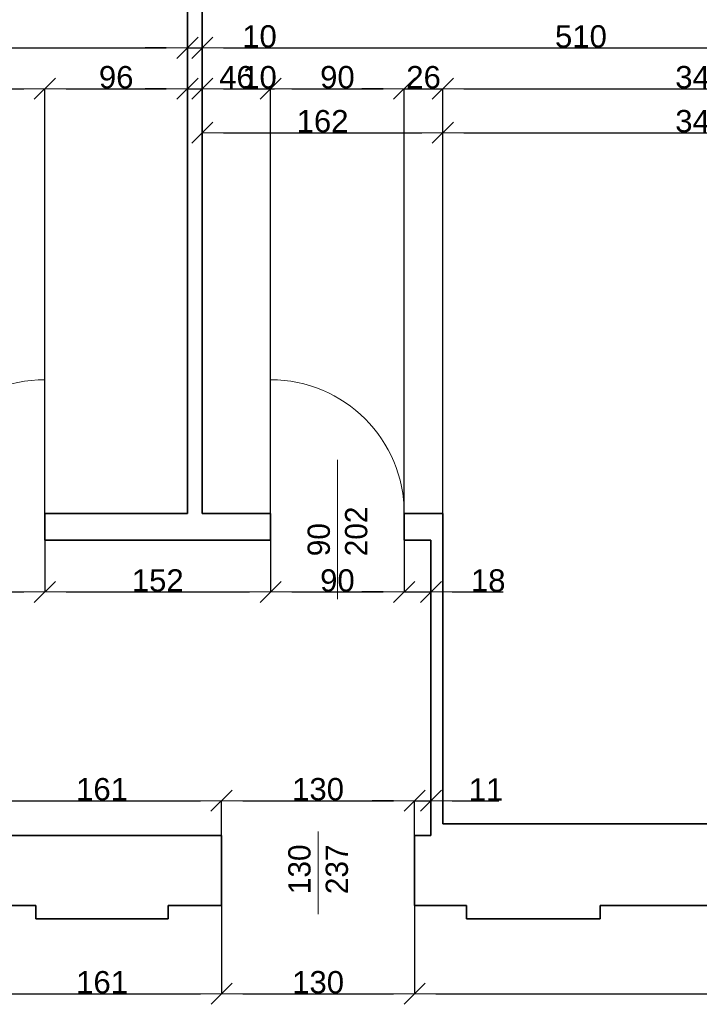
# Model space of a CAD drawing. Header units: metres. Extents: x 7506757 to 756746378, y 5735207 to 582114514.
# Tile 191 of 256: x 7543334 to 7547911, y 5897940 to 5904571. Entities that reach past the tile are written whole.
import ezdxf

# ---------------------------------------------------------------- set-up
doc = ezdxf.new("R2010")
doc.units = ezdxf.units.M
doc.header["$MEASUREMENT"] = 0
doc.header["$PDMODE"] = 2
doc.layers.get('0').update_dxf_attribs({"color": 250, "linetype": 'CONTINUOUS', "lineweight": 100, "plot": 0})
doc.layers.get('Defpoints').update_dxf_attribs({"linetype": 'CONTINUOUS'})
for name, color, linetype, lineweight in [('ELEKTRYKA141', 7, 'CONTINUOUS', 0), ('M_OCIANA6', 5, 'CONTINUOUS', 35), ('M_OPISY141', 7, 'CONTINUOUS', 0), ('opis1', 7, 'CONTINUOUS', 13)]:
    doc.layers.add(name, color=color, linetype=linetype, lineweight=lineweight)
doc.layers.add('PWYMIAR', color=7, linetype='CONTINUOUS')
doc.styles.add('GENERATED_STYLE_1', font='arial.ttf')
doc.styles.add('GENERATED_STYLE_2', font='txt')
doc.dimstyles.new('GENERATED_STYLE__2', dxfattribs={"dimtxt": 150, "dimasz": 142.5, "dimexe": 0.18, "dimexo": 0, "dimgap": 0.09, "dimtad": 1, "dimtih": 1, "dimtoh": 1, "dimdec": 0, "dimlfac": 0.1, "dimzin": 0, "dimdsep": 46, "dimtxsty": 'GENERATED_STYLE_1', "dimblk": 'ARROWHEAD_6', "dimblk1": 'ARROWHEAD_6', "dimblk2": 'ARROWHEAD_6', "dimcen": 0.09, "dimclrd": 251, "dimclre": 251, "dimclrt": 7, "dimazin": 0, "dimtfac": 1, "dimtdec": 4, "dimtmove": 0, "dimatfit": 3, "dimfxl": 0, "dimtolj": 1, "dimtzin": 0, "dimarcsym": 0})

# ---------------------------------------------------------------- blocks, each defined once
blk = doc.blocks.new('ARROWHEAD_6')
at = {"color": 0, "linetype": 'Continuous', "lineweight": 0}
for p, q in [((-0.5, -0.5), (0.5, 0.5)), ((0, 0), (-1, 0))]:
    blk.add_line(p, q, dxfattribs=at)
blk = doc.blocks.new('*D5144')
at = {"layer": 'Defpoints', "color": 0, "linetype": 'Continuous', "transparency": 16777216}
for p in [(7543503.4, 5904106), (7542603.4, 5901245.6), (7543503.4, 5901245.6)]:
    blk.add_point(p, dxfattribs=at)
at = {"layer": 'PWYMIAR', "color": 251, "linetype": 'Continuous', "lineweight": -2, "transparency": 16777216}
for p, q in [((7542603.4, 5901245.6), (7542603.4, 5904106.2)), ((7542745.9, 5904106), (7543360.9, 5904106)), ((7543503.4, 5901245.6), (7543503.4, 5904106.2))]:
    blk.add_line(p, q, dxfattribs=at)
at = {"layer": 'PWYMIAR', "color": 251, "linetype": 'Continuous', "lineweight": -2, "transparency": 16777216, "xscale": 142.5, "yscale": 142.5, "zscale": 142.5, "rotation": 180}
blk.add_blockref('ARROWHEAD_6', (7542603.4, 5904106), dxfattribs=at)
at = {"layer": 'PWYMIAR', "color": 251, "linetype": 'Continuous', "lineweight": -2, "transparency": 16777216, "xscale": 142.5, "yscale": 142.5, "zscale": 142.5}
blk.add_blockref('ARROWHEAD_6', (7543503.4, 5904106), dxfattribs=at)
at = {"layer": 'PWYMIAR', "color": 7, "linetype": 'Continuous', "lineweight": 13, "transparency": 16777216, "insert": (7543053.4, 5904182.7), "char_height": 150, "attachment_point": 5, "style": 'GENERATED_STYLE_1'}
blk.add_mtext('\\A1;90', dxfattribs=at)
blk = doc.blocks.new('*D5145')
at = {"layer": 'Defpoints', "color": 0, "linetype": 'Continuous', "transparency": 16777216}
for p in [(7544463.4, 5904106), (7543503.4, 5901245.6), (7544463.4, 5901245.6)]:
    blk.add_point(p, dxfattribs=at)
at = {"layer": 'PWYMIAR', "color": 251, "linetype": 'Continuous', "lineweight": -2, "transparency": 16777216}
for p, q in [((7543503.4, 5901245.6), (7543503.4, 5904106.2)), ((7543645.9, 5904106), (7544320.9, 5904106)), ((7544463.4, 5901245.6), (7544463.4, 5904106.2))]:
    blk.add_line(p, q, dxfattribs=at)
at = {"layer": 'PWYMIAR', "color": 251, "linetype": 'Continuous', "lineweight": -2, "transparency": 16777216, "xscale": 142.5, "yscale": 142.5, "zscale": 142.5, "rotation": 180}
blk.add_blockref('ARROWHEAD_6', (7543503.4, 5904106), dxfattribs=at)
at = {"layer": 'PWYMIAR', "color": 251, "linetype": 'Continuous', "lineweight": -2, "transparency": 16777216, "xscale": 142.5, "yscale": 142.5, "zscale": 142.5}
blk.add_blockref('ARROWHEAD_6', (7544463.4, 5904106), dxfattribs=at)
at = {"layer": 'PWYMIAR', "color": 7, "linetype": 'Continuous', "lineweight": 13, "transparency": 16777216, "insert": (7543983.4, 5904182.7), "char_height": 150, "attachment_point": 5, "style": 'GENERATED_STYLE_1'}
blk.add_mtext('\\A1;96', dxfattribs=at)
blk = doc.blocks.new('*D5146')
at = {"layer": 'Defpoints', "color": 0, "linetype": 'Continuous', "transparency": 16777216}
for p in [(7544563.4, 5904106), (7544463.4, 5901245.6), (7544563.4, 5901245.6)]:
    blk.add_point(p, dxfattribs=at)
at = {"layer": 'PWYMIAR', "color": 251, "linetype": 'Continuous', "lineweight": -2, "transparency": 16777216}
for p, q in [((7544320.9, 5904106), (7544178.4, 5904106)), ((7544463.4, 5901245.6), (7544463.4, 5904106.2)), ((7544463.4, 5904106), (7544563.4, 5904106)), ((7544563.4, 5901245.6), (7544563.4, 5904106.2)), ((7544705.9, 5904106), (7545048.8, 5904106))]:
    blk.add_line(p, q, dxfattribs=at)
at = {"layer": 'PWYMIAR', "color": 251, "linetype": 'Continuous', "lineweight": -2, "transparency": 16777216, "xscale": 142.5, "yscale": 142.5, "zscale": 142.5}
blk.add_blockref('ARROWHEAD_6', (7544463.4, 5904106), dxfattribs=at)
at = {"layer": 'PWYMIAR', "color": 251, "linetype": 'Continuous', "lineweight": -2, "transparency": 16777216, "xscale": 142.5, "yscale": 142.5, "zscale": 142.5, "rotation": 180}
blk.add_blockref('ARROWHEAD_6', (7544563.4, 5904106), dxfattribs=at)
at = {"layer": 'PWYMIAR', "color": 7, "linetype": 'Continuous', "lineweight": 13, "transparency": 16777216, "insert": (7544948.6, 5904182.7), "char_height": 150, "attachment_point": 5, "style": 'GENERATED_STYLE_1'}
blk.add_mtext('\\A1;10', dxfattribs=at)
blk = doc.blocks.new('*D5147')
at = {"layer": 'Defpoints', "color": 0, "linetype": 'Continuous', "transparency": 16777216}
for p in [(7545023.4, 5904106), (7544563.4, 5901245.6), (7545023.4, 5901245.6)]:
    blk.add_point(p, dxfattribs=at)
at = {"layer": 'PWYMIAR', "color": 251, "linetype": 'Continuous', "lineweight": -2, "transparency": 16777216}
for p, q in [((7544563.4, 5901245.6), (7544563.4, 5904106.2)), ((7544705.9, 5904106), (7544880.9, 5904106)), ((7545023.4, 5901245.6), (7545023.4, 5904106.2))]:
    blk.add_line(p, q, dxfattribs=at)
at = {"layer": 'PWYMIAR', "color": 251, "linetype": 'Continuous', "lineweight": -2, "transparency": 16777216, "xscale": 142.5, "yscale": 142.5, "zscale": 142.5, "rotation": 180}
blk.add_blockref('ARROWHEAD_6', (7544563.4, 5904106), dxfattribs=at)
at = {"layer": 'PWYMIAR', "color": 251, "linetype": 'Continuous', "lineweight": -2, "transparency": 16777216, "xscale": 142.5, "yscale": 142.5, "zscale": 142.5}
blk.add_blockref('ARROWHEAD_6', (7545023.4, 5904106), dxfattribs=at)
at = {"layer": 'PWYMIAR', "color": 7, "linetype": 'Continuous', "lineweight": 13, "transparency": 16777216, "insert": (7544793.4, 5904182.7), "char_height": 150, "attachment_point": 5, "style": 'GENERATED_STYLE_1'}
blk.add_mtext('\\A1;46', dxfattribs=at)
blk = doc.blocks.new('*D5148')
at = {"layer": 'Defpoints', "color": 0, "linetype": 'Continuous', "transparency": 16777216}
for p in [(7545923.4, 5904106), (7545023.4, 5901245.6), (7545923.4, 5901245.6)]:
    blk.add_point(p, dxfattribs=at)
at = {"layer": 'PWYMIAR', "color": 251, "linetype": 'Continuous', "lineweight": -2, "transparency": 16777216}
for p, q in [((7545023.4, 5901245.6), (7545023.4, 5904106.2)), ((7545165.9, 5904106), (7545780.9, 5904106)), ((7545923.4, 5901245.6), (7545923.4, 5904106.2))]:
    blk.add_line(p, q, dxfattribs=at)
at = {"layer": 'PWYMIAR', "color": 251, "linetype": 'Continuous', "lineweight": -2, "transparency": 16777216, "xscale": 142.5, "yscale": 142.5, "zscale": 142.5, "rotation": 180}
blk.add_blockref('ARROWHEAD_6', (7545023.4, 5904106), dxfattribs=at)
at = {"layer": 'PWYMIAR', "color": 251, "linetype": 'Continuous', "lineweight": -2, "transparency": 16777216, "xscale": 142.5, "yscale": 142.5, "zscale": 142.5}
blk.add_blockref('ARROWHEAD_6', (7545923.4, 5904106), dxfattribs=at)
at = {"layer": 'PWYMIAR', "color": 7, "linetype": 'Continuous', "lineweight": 13, "transparency": 16777216, "insert": (7545473.4, 5904182.7), "char_height": 150, "attachment_point": 5, "style": 'GENERATED_STYLE_1'}
blk.add_mtext('\\A1;90', dxfattribs=at)
blk = doc.blocks.new('*D5149')
at = {"layer": 'Defpoints', "color": 0, "linetype": 'Continuous', "transparency": 16777216}
for p in [(7546183.4, 5904106), (7545923.4, 5901245.6), (7546183.4, 5901245.6)]:
    blk.add_point(p, dxfattribs=at)
at = {"layer": 'PWYMIAR', "color": 251, "linetype": 'Continuous', "lineweight": -2, "transparency": 16777216}
for p, q in [((7545780.9, 5904106), (7545638.4, 5904106)), ((7545923.4, 5901245.6), (7545923.4, 5904106.2)), ((7545923.4, 5904106), (7546183.4, 5904106)), ((7546183.4, 5901245.6), (7546183.4, 5904106.2)), ((7546325.9, 5904106), (7546468.4, 5904106))]:
    blk.add_line(p, q, dxfattribs=at)
at = {"layer": 'PWYMIAR', "color": 251, "linetype": 'Continuous', "lineweight": -2, "transparency": 16777216, "xscale": 142.5, "yscale": 142.5, "zscale": 142.5}
blk.add_blockref('ARROWHEAD_6', (7545923.4, 5904106), dxfattribs=at)
at = {"layer": 'PWYMIAR', "color": 251, "linetype": 'Continuous', "lineweight": -2, "transparency": 16777216, "xscale": 142.5, "yscale": 142.5, "zscale": 142.5, "rotation": 180}
blk.add_blockref('ARROWHEAD_6', (7546183.4, 5904106), dxfattribs=at)
at = {"layer": 'PWYMIAR', "color": 7, "linetype": 'Continuous', "lineweight": 13, "transparency": 16777216, "insert": (7546053.4, 5904182.7), "char_height": 150, "attachment_point": 5, "style": 'GENERATED_STYLE_1'}
blk.add_mtext('\\A1;26', dxfattribs=at)
blk = doc.blocks.new('*D5150')
at = {"layer": 'Defpoints', "color": 0, "linetype": 'Continuous', "transparency": 16777216}
for p in [(7549663.4, 5904106), (7546183.4, 5901245.6), (7549663.4, 5899155.6)]:
    blk.add_point(p, dxfattribs=at)
at = {"layer": 'PWYMIAR', "color": 251, "linetype": 'Continuous', "lineweight": -2, "transparency": 16777216}
for p, q in [((7546183.4, 5901245.6), (7546183.4, 5904106.2)), ((7546325.9, 5904106), (7549520.9, 5904106)), ((7549663.4, 5899155.6), (7549663.4, 5904106.2))]:
    blk.add_line(p, q, dxfattribs=at)
at = {"layer": 'PWYMIAR', "color": 251, "linetype": 'Continuous', "lineweight": -2, "transparency": 16777216, "xscale": 142.5, "yscale": 142.5, "zscale": 142.5, "rotation": 180}
blk.add_blockref('ARROWHEAD_6', (7546183.4, 5904106), dxfattribs=at)
at = {"layer": 'PWYMIAR', "color": 251, "linetype": 'Continuous', "lineweight": -2, "transparency": 16777216, "xscale": 142.5, "yscale": 142.5, "zscale": 142.5}
blk.add_blockref('ARROWHEAD_6', (7549663.4, 5904106), dxfattribs=at)
at = {"layer": 'PWYMIAR', "color": 7, "linetype": 'Continuous', "lineweight": 13, "transparency": 16777216, "insert": (7547923.4, 5904182.8), "char_height": 150, "attachment_point": 5, "style": 'GENERATED_STYLE_1'}
blk.add_mtext('\\A1;348', dxfattribs=at)
blk = doc.blocks.new('*D5172')
at = {"layer": 'Defpoints', "color": 0, "linetype": 'Continuous', "transparency": 16777216}
for p in [(7544463.4, 5904380.6), (7540383.4, 5901245.6), (7544463.4, 5901245.6)]:
    blk.add_point(p, dxfattribs=at)
at = {"layer": 'PWYMIAR', "color": 251, "linetype": 'Continuous', "lineweight": -2, "transparency": 16777216}
for p, q in [((7540383.4, 5901245.6), (7540383.4, 5904380.7)), ((7540525.9, 5904380.6), (7544320.9, 5904380.6)), ((7544463.4, 5901245.6), (7544463.4, 5904380.7))]:
    blk.add_line(p, q, dxfattribs=at)
at = {"layer": 'PWYMIAR', "color": 251, "linetype": 'Continuous', "lineweight": -2, "transparency": 16777216, "xscale": 142.5, "yscale": 142.5, "zscale": 142.5, "rotation": 180}
blk.add_blockref('ARROWHEAD_6', (7540383.4, 5904380.6), dxfattribs=at)
at = {"layer": 'PWYMIAR', "color": 251, "linetype": 'Continuous', "lineweight": -2, "transparency": 16777216, "xscale": 142.5, "yscale": 142.5, "zscale": 142.5}
blk.add_blockref('ARROWHEAD_6', (7544463.4, 5904380.6), dxfattribs=at)
at = {"layer": 'PWYMIAR', "color": 7, "linetype": 'Continuous', "lineweight": 13, "transparency": 16777216, "insert": (7542423.4, 5904457.2), "char_height": 150, "attachment_point": 5, "style": 'GENERATED_STYLE_1'}
blk.add_mtext('\\A1;408', dxfattribs=at)
blk = doc.blocks.new('*D5173')
at = {"layer": 'Defpoints', "color": 0, "linetype": 'Continuous', "transparency": 16777216}
for p in [(7544563.4, 5904380.6), (7544463.4, 5901245.6), (7544563.4, 5901245.6)]:
    blk.add_point(p, dxfattribs=at)
at = {"layer": 'PWYMIAR', "color": 251, "linetype": 'Continuous', "lineweight": -2, "transparency": 16777216}
for p, q in [((7544320.9, 5904380.6), (7544178.4, 5904380.6)), ((7544463.4, 5901245.6), (7544463.4, 5904380.7)), ((7544463.4, 5904380.6), (7544563.4, 5904380.6)), ((7544563.4, 5901245.6), (7544563.4, 5904380.7)), ((7544705.9, 5904380.6), (7545048.8, 5904380.6))]:
    blk.add_line(p, q, dxfattribs=at)
at = {"layer": 'PWYMIAR', "color": 251, "linetype": 'Continuous', "lineweight": -2, "transparency": 16777216, "xscale": 142.5, "yscale": 142.5, "zscale": 142.5}
blk.add_blockref('ARROWHEAD_6', (7544463.4, 5904380.6), dxfattribs=at)
at = {"layer": 'PWYMIAR', "color": 251, "linetype": 'Continuous', "lineweight": -2, "transparency": 16777216, "xscale": 142.5, "yscale": 142.5, "zscale": 142.5, "rotation": 180}
blk.add_blockref('ARROWHEAD_6', (7544563.4, 5904380.6), dxfattribs=at)
at = {"layer": 'PWYMIAR', "color": 7, "linetype": 'Continuous', "lineweight": 13, "transparency": 16777216, "insert": (7544948.6, 5904457.2), "char_height": 150, "attachment_point": 5, "style": 'GENERATED_STYLE_1'}
blk.add_mtext('\\A1;10', dxfattribs=at)
blk = doc.blocks.new('*D5174')
at = {"layer": 'Defpoints', "color": 0, "linetype": 'Continuous', "transparency": 16777216}
for p in [(7549663.4, 5904380.6), (7544563.4, 5901245.6), (7549663.4, 5899155.6)]:
    blk.add_point(p, dxfattribs=at)
at = {"layer": 'PWYMIAR', "color": 251, "linetype": 'Continuous', "lineweight": -2, "transparency": 16777216}
for p, q in [((7544563.4, 5901245.6), (7544563.4, 5904380.7)), ((7544705.9, 5904380.6), (7549520.9, 5904380.6)), ((7549663.4, 5899155.6), (7549663.4, 5904380.7))]:
    blk.add_line(p, q, dxfattribs=at)
at = {"layer": 'PWYMIAR', "color": 251, "linetype": 'Continuous', "lineweight": -2, "transparency": 16777216, "xscale": 142.5, "yscale": 142.5, "zscale": 142.5, "rotation": 180}
blk.add_blockref('ARROWHEAD_6', (7544563.4, 5904380.6), dxfattribs=at)
at = {"layer": 'PWYMIAR', "color": 251, "linetype": 'Continuous', "lineweight": -2, "transparency": 16777216, "xscale": 142.5, "yscale": 142.5, "zscale": 142.5}
blk.add_blockref('ARROWHEAD_6', (7549663.4, 5904380.6), dxfattribs=at)
at = {"layer": 'PWYMIAR', "color": 7, "linetype": 'Continuous', "lineweight": 13, "transparency": 16777216, "insert": (7547113.4, 5904457.2), "char_height": 150, "attachment_point": 5, "style": 'GENERATED_STYLE_1'}
blk.add_mtext('\\A1;510', dxfattribs=at)
blk = doc.blocks.new('*D5186')
at = {"layer": 'Defpoints', "color": 0, "linetype": 'Continuous', "transparency": 16777216}
for p in [(7543083.4, 5898605.6), (7544693.4, 5898605.6), (7544693.4, 5898011)]:
    blk.add_point(p, dxfattribs=at)
at = {"layer": 'PWYMIAR', "color": 251, "linetype": 'Continuous', "lineweight": -2, "transparency": 16777216}
for p, q in [((7543083.4, 5898605.6), (7543083.4, 5898010.8)), ((7544693.4, 5898605.6), (7544693.4, 5898010.8)), ((7543225.9, 5898011), (7544550.9, 5898011))]:
    blk.add_line(p, q, dxfattribs=at)
at = {"layer": 'PWYMIAR', "color": 251, "linetype": 'Continuous', "lineweight": -2, "transparency": 16777216, "xscale": 142.5, "yscale": 142.5, "zscale": 142.5, "rotation": 180}
blk.add_blockref('ARROWHEAD_6', (7543083.4, 5898011), dxfattribs=at)
at = {"layer": 'PWYMIAR', "color": 251, "linetype": 'Continuous', "lineweight": -2, "transparency": 16777216, "xscale": 142.5, "yscale": 142.5, "zscale": 142.5}
blk.add_blockref('ARROWHEAD_6', (7544693.4, 5898011), dxfattribs=at)
at = {"layer": 'PWYMIAR', "color": 7, "linetype": 'Continuous', "lineweight": 13, "transparency": 16777216, "insert": (7543888.4, 5898087.7), "char_height": 150, "attachment_point": 5, "style": 'GENERATED_STYLE_1'}
blk.add_mtext('\\A1;161', dxfattribs=at)
blk = doc.blocks.new('*D5187')
at = {"layer": 'Defpoints', "color": 0, "linetype": 'Continuous', "transparency": 16777216}
for p in [(7544693.4, 5898605.6), (7545993.4, 5898605.6), (7545993.4, 5898011)]:
    blk.add_point(p, dxfattribs=at)
at = {"layer": 'PWYMIAR', "color": 251, "linetype": 'Continuous', "lineweight": -2, "transparency": 16777216}
for p, q in [((7544693.4, 5898605.6), (7544693.4, 5898010.8)), ((7545993.4, 5898605.6), (7545993.4, 5898010.8)), ((7544835.9, 5898011), (7545850.9, 5898011))]:
    blk.add_line(p, q, dxfattribs=at)
at = {"layer": 'PWYMIAR', "color": 251, "linetype": 'Continuous', "lineweight": -2, "transparency": 16777216, "xscale": 142.5, "yscale": 142.5, "zscale": 142.5, "rotation": 180}
blk.add_blockref('ARROWHEAD_6', (7544693.4, 5898011), dxfattribs=at)
at = {"layer": 'PWYMIAR', "color": 251, "linetype": 'Continuous', "lineweight": -2, "transparency": 16777216, "xscale": 142.5, "yscale": 142.5, "zscale": 142.5}
blk.add_blockref('ARROWHEAD_6', (7545993.4, 5898011), dxfattribs=at)
at = {"layer": 'PWYMIAR', "color": 7, "linetype": 'Continuous', "lineweight": 13, "transparency": 16777216, "insert": (7545343.4, 5898087.7), "char_height": 150, "attachment_point": 5, "style": 'GENERATED_STYLE_1'}
blk.add_mtext('\\A1;130', dxfattribs=at)
blk = doc.blocks.new('*D5188')
at = {"layer": 'Defpoints', "color": 0, "linetype": 'Continuous', "transparency": 16777216}
for p in [(7545993.4, 5898605.6), (7550673.4, 5898515.6), (7550673.4, 5898011)]:
    blk.add_point(p, dxfattribs=at)
at = {"layer": 'PWYMIAR', "color": 251, "linetype": 'Continuous', "lineweight": -2, "transparency": 16777216}
for p, q in [((7545993.4, 5898605.6), (7545993.4, 5898010.8)), ((7550673.4, 5898515.6), (7550673.4, 5898010.8)), ((7546135.9, 5898011), (7550530.9, 5898011))]:
    blk.add_line(p, q, dxfattribs=at)
at = {"layer": 'PWYMIAR', "color": 251, "linetype": 'Continuous', "lineweight": -2, "transparency": 16777216, "xscale": 142.5, "yscale": 142.5, "zscale": 142.5, "rotation": 180}
blk.add_blockref('ARROWHEAD_6', (7545993.4, 5898011), dxfattribs=at)
at = {"layer": 'PWYMIAR', "color": 251, "linetype": 'Continuous', "lineweight": -2, "transparency": 16777216, "xscale": 142.5, "yscale": 142.5, "zscale": 142.5}
blk.add_blockref('ARROWHEAD_6', (7550673.4, 5898011), dxfattribs=at)
at = {"layer": 'PWYMIAR', "color": 7, "linetype": 'Continuous', "lineweight": 13, "transparency": 16777216, "insert": (7548333.4, 5898087.7), "char_height": 150, "attachment_point": 5, "style": 'GENERATED_STYLE_1'}
blk.add_mtext('\\A1;468', dxfattribs=at)
blk = doc.blocks.new('*D5222')
at = {"layer": 'Defpoints', "color": 0, "linetype": 'Continuous', "transparency": 16777216}
for p in [(7546183.4, 5903809.7), (7544563.4, 5901245.6), (7546183.4, 5901245.6)]:
    blk.add_point(p, dxfattribs=at)
at = {"layer": 'PWYMIAR', "color": 251, "linetype": 'Continuous', "lineweight": -2, "transparency": 16777216}
for p, q in [((7544563.4, 5901245.6), (7544563.4, 5903809.9)), ((7544705.9, 5903809.7), (7546040.9, 5903809.7)), ((7546183.4, 5901245.6), (7546183.4, 5903809.9))]:
    blk.add_line(p, q, dxfattribs=at)
at = {"layer": 'PWYMIAR', "color": 251, "linetype": 'Continuous', "lineweight": -2, "transparency": 16777216, "xscale": 142.5, "yscale": 142.5, "zscale": 142.5, "rotation": 180}
blk.add_blockref('ARROWHEAD_6', (7544563.4, 5903809.7), dxfattribs=at)
at = {"layer": 'PWYMIAR', "color": 251, "linetype": 'Continuous', "lineweight": -2, "transparency": 16777216, "xscale": 142.5, "yscale": 142.5, "zscale": 142.5}
blk.add_blockref('ARROWHEAD_6', (7546183.4, 5903809.7), dxfattribs=at)
at = {"layer": 'PWYMIAR', "color": 7, "linetype": 'Continuous', "lineweight": 13, "transparency": 16777216, "insert": (7545373.4, 5903886.4), "char_height": 150, "attachment_point": 5, "style": 'GENERATED_STYLE_1'}
blk.add_mtext('\\A1;162', dxfattribs=at)
blk = doc.blocks.new('*D5223')
at = {"layer": 'Defpoints', "color": 0, "linetype": 'Continuous', "transparency": 16777216}
for p in [(7549663.4, 5903809.7), (7546183.4, 5901245.6), (7549663.4, 5899155.6)]:
    blk.add_point(p, dxfattribs=at)
at = {"layer": 'PWYMIAR', "color": 251, "linetype": 'Continuous', "lineweight": -2, "transparency": 16777216}
for p, q in [((7546183.4, 5901245.6), (7546183.4, 5903809.9)), ((7546325.9, 5903809.7), (7549520.9, 5903809.7)), ((7549663.4, 5899155.6), (7549663.4, 5903809.9))]:
    blk.add_line(p, q, dxfattribs=at)
at = {"layer": 'PWYMIAR', "color": 251, "linetype": 'Continuous', "lineweight": -2, "transparency": 16777216, "xscale": 142.5, "yscale": 142.5, "zscale": 142.5, "rotation": 180}
blk.add_blockref('ARROWHEAD_6', (7546183.4, 5903809.7), dxfattribs=at)
at = {"layer": 'PWYMIAR', "color": 251, "linetype": 'Continuous', "lineweight": -2, "transparency": 16777216, "xscale": 142.5, "yscale": 142.5, "zscale": 142.5}
blk.add_blockref('ARROWHEAD_6', (7549663.4, 5903809.7), dxfattribs=at)
at = {"layer": 'PWYMIAR', "color": 7, "linetype": 'Continuous', "lineweight": 13, "transparency": 16777216, "insert": (7547923.4, 5903886.5), "char_height": 150, "attachment_point": 5, "style": 'GENERATED_STYLE_1'}
blk.add_mtext('\\A1;348', dxfattribs=at)
blk = doc.blocks.new('*D5230')
at = {"layer": 'Defpoints', "color": 0, "linetype": 'Continuous', "transparency": 16777216}
for p in [(7542603.4, 5901065.6), (7543503.4, 5901065.6), (7543503.4, 5900716.6)]:
    blk.add_point(p, dxfattribs=at)
at = {"layer": 'PWYMIAR', "color": 251, "linetype": 'Continuous', "lineweight": -2, "transparency": 16777216}
for p, q in [((7542603.4, 5901065.6), (7542603.4, 5900716.4)), ((7543503.4, 5901065.6), (7543503.4, 5900716.4)), ((7542745.9, 5900716.6), (7543360.9, 5900716.6))]:
    blk.add_line(p, q, dxfattribs=at)
at = {"layer": 'PWYMIAR', "color": 251, "linetype": 'Continuous', "lineweight": -2, "transparency": 16777216, "xscale": 142.5, "yscale": 142.5, "zscale": 142.5, "rotation": 180}
blk.add_blockref('ARROWHEAD_6', (7542603.4, 5900716.6), dxfattribs=at)
at = {"layer": 'PWYMIAR', "color": 251, "linetype": 'Continuous', "lineweight": -2, "transparency": 16777216, "xscale": 142.5, "yscale": 142.5, "zscale": 142.5}
blk.add_blockref('ARROWHEAD_6', (7543503.4, 5900716.6), dxfattribs=at)
at = {"layer": 'PWYMIAR', "color": 7, "linetype": 'Continuous', "lineweight": 13, "transparency": 16777216, "insert": (7543053.4, 5900793.3), "char_height": 150, "attachment_point": 5, "style": 'GENERATED_STYLE_1'}
blk.add_mtext('\\A1;90', dxfattribs=at)
blk = doc.blocks.new('*D5231')
at = {"layer": 'Defpoints', "color": 0, "linetype": 'Continuous', "transparency": 16777216}
for p in [(7543503.4, 5901065.6), (7545023.4, 5901065.6), (7545023.4, 5900716.6)]:
    blk.add_point(p, dxfattribs=at)
at = {"layer": 'PWYMIAR', "color": 251, "linetype": 'Continuous', "lineweight": -2, "transparency": 16777216}
for p, q in [((7543503.4, 5901065.6), (7543503.4, 5900716.4)), ((7545023.4, 5901065.6), (7545023.4, 5900716.4)), ((7543645.9, 5900716.6), (7544880.9, 5900716.6))]:
    blk.add_line(p, q, dxfattribs=at)
at = {"layer": 'PWYMIAR', "color": 251, "linetype": 'Continuous', "lineweight": -2, "transparency": 16777216, "xscale": 142.5, "yscale": 142.5, "zscale": 142.5, "rotation": 180}
blk.add_blockref('ARROWHEAD_6', (7543503.4, 5900716.6), dxfattribs=at)
at = {"layer": 'PWYMIAR', "color": 251, "linetype": 'Continuous', "lineweight": -2, "transparency": 16777216, "xscale": 142.5, "yscale": 142.5, "zscale": 142.5}
blk.add_blockref('ARROWHEAD_6', (7545023.4, 5900716.6), dxfattribs=at)
at = {"layer": 'PWYMIAR', "color": 7, "linetype": 'Continuous', "lineweight": 13, "transparency": 16777216, "insert": (7544263.4, 5900793.3), "char_height": 150, "attachment_point": 5, "style": 'GENERATED_STYLE_1'}
blk.add_mtext('\\A1;152', dxfattribs=at)
blk = doc.blocks.new('*D5232')
at = {"layer": 'Defpoints', "color": 0, "linetype": 'Continuous', "transparency": 16777216}
for p in [(7545023.4, 5901065.6), (7545923.4, 5901065.6), (7545923.4, 5900716.6)]:
    blk.add_point(p, dxfattribs=at)
at = {"layer": 'PWYMIAR', "color": 251, "linetype": 'Continuous', "lineweight": -2, "transparency": 16777216}
for p, q in [((7545023.4, 5901065.6), (7545023.4, 5900716.4)), ((7545923.4, 5901065.6), (7545923.4, 5900716.4)), ((7545165.9, 5900716.6), (7545780.9, 5900716.6))]:
    blk.add_line(p, q, dxfattribs=at)
at = {"layer": 'PWYMIAR', "color": 251, "linetype": 'Continuous', "lineweight": -2, "transparency": 16777216, "xscale": 142.5, "yscale": 142.5, "zscale": 142.5, "rotation": 180}
blk.add_blockref('ARROWHEAD_6', (7545023.4, 5900716.6), dxfattribs=at)
at = {"layer": 'PWYMIAR', "color": 251, "linetype": 'Continuous', "lineweight": -2, "transparency": 16777216, "xscale": 142.5, "yscale": 142.5, "zscale": 142.5}
blk.add_blockref('ARROWHEAD_6', (7545923.4, 5900716.6), dxfattribs=at)
at = {"layer": 'PWYMIAR', "color": 7, "linetype": 'Continuous', "lineweight": 13, "transparency": 16777216, "insert": (7545473.4, 5900793.3), "char_height": 150, "attachment_point": 5, "style": 'GENERATED_STYLE_1'}
blk.add_mtext('\\A1;90', dxfattribs=at)
blk = doc.blocks.new('*D5233')
at = {"layer": 'Defpoints', "color": 0, "linetype": 'Continuous', "transparency": 16777216}
for p in [(7545923.4, 5901065.6), (7546103.4, 5901065.6), (7546103.4, 5900716.6)]:
    blk.add_point(p, dxfattribs=at)
at = {"layer": 'PWYMIAR', "color": 251, "linetype": 'Continuous', "lineweight": -2, "transparency": 16777216}
for p, q in [((7545923.4, 5901065.6), (7545923.4, 5900716.4)), ((7546103.4, 5901065.6), (7546103.4, 5900716.4)), ((7545780.9, 5900716.6), (7545638.4, 5900716.6)), ((7545923.4, 5900716.6), (7546103.4, 5900716.6)), ((7546245.9, 5900716.6), (7546589.6, 5900716.6))]:
    blk.add_line(p, q, dxfattribs=at)
at = {"layer": 'PWYMIAR', "color": 251, "linetype": 'Continuous', "lineweight": -2, "transparency": 16777216, "xscale": 142.5, "yscale": 142.5, "zscale": 142.5}
blk.add_blockref('ARROWHEAD_6', (7545923.4, 5900716.6), dxfattribs=at)
at = {"layer": 'PWYMIAR', "color": 251, "linetype": 'Continuous', "lineweight": -2, "transparency": 16777216, "xscale": 142.5, "yscale": 142.5, "zscale": 142.5, "rotation": 180}
blk.add_blockref('ARROWHEAD_6', (7546103.4, 5900716.6), dxfattribs=at)
at = {"layer": 'PWYMIAR', "color": 7, "linetype": 'Continuous', "lineweight": 13, "transparency": 16777216, "insert": (7546489, 5900793.3), "char_height": 150, "attachment_point": 5, "style": 'GENERATED_STYLE_1'}
blk.add_mtext('\\A1;18', dxfattribs=at)
blk = doc.blocks.new('*D5238')
at = {"layer": 'Defpoints', "color": 0, "linetype": 'Continuous', "transparency": 16777216}
for p in [(7544693, 5899311.1), (7543083.4, 5899075.6), (7544693, 5899075.6)]:
    blk.add_point(p, dxfattribs=at)
at = {"layer": 'PWYMIAR', "color": 251, "linetype": 'Continuous', "lineweight": -2, "transparency": 16777216}
for p, q in [((7543083.4, 5899075.6), (7543083.4, 5899311.2)), ((7543225.9, 5899311.1), (7544550.5, 5899311.1)), ((7544693, 5899075.6), (7544693, 5899311.2))]:
    blk.add_line(p, q, dxfattribs=at)
at = {"layer": 'PWYMIAR', "color": 251, "linetype": 'Continuous', "lineweight": -2, "transparency": 16777216, "xscale": 142.5, "yscale": 142.5, "zscale": 142.5, "rotation": 180}
blk.add_blockref('ARROWHEAD_6', (7543083.4, 5899311.1), dxfattribs=at)
at = {"layer": 'PWYMIAR', "color": 251, "linetype": 'Continuous', "lineweight": -2, "transparency": 16777216, "xscale": 142.5, "yscale": 142.5, "zscale": 142.5}
blk.add_blockref('ARROWHEAD_6', (7544693, 5899311.1), dxfattribs=at)
at = {"layer": 'PWYMIAR', "color": 7, "linetype": 'Continuous', "lineweight": 13, "transparency": 16777216, "insert": (7543888.2, 5899387.7), "char_height": 150, "attachment_point": 5, "style": 'GENERATED_STYLE_1'}
blk.add_mtext('\\A1;161', dxfattribs=at)
blk = doc.blocks.new('*D5239')
at = {"layer": 'Defpoints', "color": 0, "linetype": 'Continuous', "transparency": 16777216}
for p in [(7545993.1, 5899311.1), (7544693, 5899075.6), (7545993.1, 5899075.6)]:
    blk.add_point(p, dxfattribs=at)
at = {"layer": 'PWYMIAR', "color": 251, "linetype": 'Continuous', "lineweight": -2, "transparency": 16777216}
for p, q in [((7544693, 5899075.6), (7544693, 5899311.2)), ((7544835.5, 5899311.1), (7545850.6, 5899311.1)), ((7545993.1, 5899075.6), (7545993.1, 5899311.2))]:
    blk.add_line(p, q, dxfattribs=at)
at = {"layer": 'PWYMIAR', "color": 251, "linetype": 'Continuous', "lineweight": -2, "transparency": 16777216, "xscale": 142.5, "yscale": 142.5, "zscale": 142.5, "rotation": 180}
blk.add_blockref('ARROWHEAD_6', (7544693, 5899311.1), dxfattribs=at)
at = {"layer": 'PWYMIAR', "color": 251, "linetype": 'Continuous', "lineweight": -2, "transparency": 16777216, "xscale": 142.5, "yscale": 142.5, "zscale": 142.5}
blk.add_blockref('ARROWHEAD_6', (7545993.1, 5899311.1), dxfattribs=at)
at = {"layer": 'PWYMIAR', "color": 7, "linetype": 'Continuous', "lineweight": 13, "transparency": 16777216, "insert": (7545343, 5899387.8), "char_height": 150, "attachment_point": 5, "style": 'GENERATED_STYLE_1'}
blk.add_mtext('\\A1;130', dxfattribs=at)
blk = doc.blocks.new('*D5240')
at = {"layer": 'Defpoints', "color": 0, "linetype": 'Continuous', "transparency": 16777216}
for p in [(7546103.4, 5899311.1), (7545993.1, 5899075.6), (7546103.4, 5899075.6)]:
    blk.add_point(p, dxfattribs=at)
at = {"layer": 'PWYMIAR', "color": 251, "linetype": 'Continuous', "lineweight": -2, "transparency": 16777216}
for p, q in [((7545850.6, 5899311.1), (7545708.1, 5899311.1)), ((7545993.1, 5899075.6), (7545993.1, 5899311.2)), ((7545993.1, 5899311.1), (7546103.4, 5899311.1)), ((7546103.4, 5899075.6), (7546103.4, 5899311.2)), ((7546245.9, 5899311.1), (7546560.4, 5899311.1))]:
    blk.add_line(p, q, dxfattribs=at)
at = {"layer": 'PWYMIAR', "color": 251, "linetype": 'Continuous', "lineweight": -2, "transparency": 16777216, "xscale": 142.5, "yscale": 142.5, "zscale": 142.5}
blk.add_blockref('ARROWHEAD_6', (7545993.1, 5899311.1), dxfattribs=at)
at = {"layer": 'PWYMIAR', "color": 251, "linetype": 'Continuous', "lineweight": -2, "transparency": 16777216, "xscale": 142.5, "yscale": 142.5, "zscale": 142.5, "rotation": 180}
blk.add_blockref('ARROWHEAD_6', (7546103.4, 5899311.1), dxfattribs=at)
at = {"layer": 'PWYMIAR', "color": 7, "linetype": 'Continuous', "lineweight": 13, "transparency": 16777216, "insert": (7546474.4, 5899386.5), "char_height": 150, "attachment_point": 5, "style": 'GENERATED_STYLE_1'}
blk.add_mtext('\\A1;11', dxfattribs=at)

msp = doc.modelspace()

# ---------------------------------------------------------------- linework, layer by layer
at = {"layer": 'ELEKTRYKA141', "linetype": 'Continuous'}
for p, q in [((7543503.4, 5901245.6), (7543503.4, 5902145.6)), ((7545023.4, 5901245.6), (7545023.4, 5902145.6))]:
    msp.add_line(p, q, dxfattribs=at)
for centre, start, end in [((7543503.4, 5901245.6), 90, 180), ((7545023.4, 5901245.6), 0, 90)]:
    msp.add_arc(centre, 900, start, end, dxfattribs=at)
at = {"layer": 'M_OCIANA6', "linetype": 'Continuous'}
for p, q in [((7544563.4, 5901245.6), (7544563.4, 5906681.5)), ((7544463.4, 5901245.6), (7544463.4, 5906495.6)), ((7543503.4, 5901065.6), (7543503.4, 5901245.6)), ((7543503.4, 5901245.6), (7544463.4, 5901245.6)), ((7545023.4, 5901245.6), (7544563.4, 5901245.6)), ((7545023.4, 5901065.6), (7545023.4, 5901245.6)), ((7545923.4, 5901065.6), (7545923.4, 5901245.6)), ((7545923.4, 5901245.6), (7546183.4, 5901245.6)), ((7546183.4, 5901245.6), (7546183.4, 5899155.6)), ((7543503.4, 5901065.6), (7545023.4, 5901065.6)), ((7545923.4, 5901065.6), (7546103.4, 5901065.6)), ((7546103.4, 5899075.6), (7546103.4, 5901065.6)), ((7546183.4, 5899155.6), (7549663.4, 5899155.6)), ((7543083.4, 5899075.6), (7544693.4, 5899075.6)), ((7544693.4, 5898605.6), (7544693.4, 5899075.6)), ((7545993.4, 5898605.6), (7545993.4, 5899075.6)), ((7545993.4, 5899075.6), (7546103.4, 5899075.6)), ((7543083.4, 5898605.6), (7543443.4, 5898605.6)), ((7543443.4, 5898605.6), (7543443.4, 5898515.6)), ((7544333.4, 5898515.6), (7544333.4, 5898605.6)), ((7544333.4, 5898605.6), (7544693.4, 5898605.6)), ((7545993.4, 5898605.6), (7546343.4, 5898605.6)), ((7546343.4, 5898605.6), (7546343.4, 5898515.6)), ((7547243.4, 5898515.6), (7547243.4, 5898605.6)), ((7547243.4, 5898605.6), (7549213.4, 5898605.6)), ((7543443.4, 5898515.6), (7544333.4, 5898515.6)), ((7546343.4, 5898515.6), (7547243.4, 5898515.6))]:
    msp.add_line(p, q, dxfattribs=at)
at = {"layer": 'M_OPISY141', "linetype": 'Continuous'}
for p, q in [((7545473.4, 5901606.6), (7545473.4, 5900668.6)), ((7545343.1, 5899103.9), (7545343.1, 5898547.2))]:
    msp.add_line(p, q, dxfattribs=at)

# ---------------------------------------------------------------- texts
at = {"layer": 'opis1', "linetype": 'Continuous', "char_height": 150, "width": 563.056, "attachment_point": 1, "rotation": 90, "line_spacing_factor": 1.007581, "style": 'GENERATED_STYLE_2'}
for s, insert in [('{90\\P202}', (7545272.6, 5900957.2)), ('{130\\P237}', (7545142.3, 5898681.5))]:
    msp.add_mtext(s, dxfattribs=dict(at, insert=insert))

# ---------------------------------------------------------------- dimensions: what is measured, and where the dimension line sits
at = {"layer": 'PWYMIAR', "color": 251, "linetype": 'Continuous', "lineweight": 13}
for base, p1, p2, picture, middle in [((7544463.4, 5904380.6), (7540383.4, 5901245.6), (7544463.4, 5901245.6), '*D5172', (7542423.4, 5904457.2)), ((7544563.4, 5904380.6), (7544463.4, 5901245.6), (7544563.4, 5901245.6), '*D5173', (7544948.6, 5904457.2)), ((7549663.4, 5904380.6), (7544563.4, 5901245.6), (7549663.4, 5899155.6), '*D5174', (7547113.4, 5904457.2)), ((7543503.4, 5904106), (7542603.4, 5901245.6), (7543503.4, 5901245.6), '*D5144', (7543053.4, 5904182.7)), ((7544463.4, 5904106), (7543503.4, 5901245.6), (7544463.4, 5901245.6), '*D5145', (7543983.4, 5904182.7)), ((7544563.4, 5904106), (7544463.4, 5901245.6), (7544563.4, 5901245.6), '*D5146', (7544948.6, 5904182.7)), ((7545023.4, 5904106), (7544563.4, 5901245.6), (7545023.4, 5901245.6), '*D5147', (7544793.4, 5904182.7)), ((7545923.4, 5904106), (7545023.4, 5901245.6), (7545923.4, 5901245.6), '*D5148', (7545473.4, 5904182.7)), ((7546183.4, 5904106), (7545923.4, 5901245.6), (7546183.4, 5901245.6), '*D5149', (7546053.4, 5904182.7)), ((7549663.4, 5904106), (7546183.4, 5901245.6), (7549663.4, 5899155.6), '*D5150', (7547923.4, 5904182.8)), ((7546183.4, 5903809.7), (7544563.4, 5901245.6), (7546183.4, 5901245.6), '*D5222', (7545373.4, 5903886.4)), ((7549663.4, 5903809.7), (7546183.4, 5901245.6), (7549663.4, 5899155.6), '*D5223', (7547923.4, 5903886.5)), ((7543503.4, 5900716.6), (7542603.4, 5901065.6), (7543503.4, 5901065.6), '*D5230', (7543053.4, 5900793.3)), ((7545023.4, 5900716.6), (7543503.4, 5901065.6), (7545023.4, 5901065.6), '*D5231', (7544263.4, 5900793.3)), ((7545923.4, 5900716.6), (7545023.4, 5901065.6), (7545923.4, 5901065.6), '*D5232', (7545473.4, 5900793.3)), ((7546103.4, 5900716.6), (7545923.4, 5901065.6), (7546103.4, 5901065.6), '*D5233', (7546489, 5900793.3)), ((7544693, 5899311.1), (7543083.4, 5899075.6), (7544693, 5899075.6), '*D5238', (7543888.2, 5899387.7)), ((7545993.1, 5899311.1), (7544693, 5899075.6), (7545993.1, 5899075.6), '*D5239', (7545343, 5899387.8)), ((7546103.4, 5899311.1), (7545993.1, 5899075.6), (7546103.4, 5899075.6), '*D5240', (7546474.4, 5899386.5)), ((7544693.4, 5898011), (7543083.4, 5898605.6), (7544693.4, 5898605.6), '*D5186', (7543888.4, 5898087.7)), ((7545993.4, 5898011), (7544693.4, 5898605.6), (7545993.4, 5898605.6), '*D5187', (7545343.4, 5898087.7)), ((7550673.4, 5898011), (7545993.4, 5898605.6), (7550673.4, 5898515.6), '*D5188', (7548333.4, 5898087.7))]:
    dim = msp.add_linear_dim(base=base, p1=p1, p2=p2, dimstyle='GENERATED_STYLE__2', dxfattribs=at)
    dim.commit()
    dim.dimension.update_dxf_attribs({"geometry": picture, "text_midpoint": middle})

doc.saveas('drawing.dxf')
